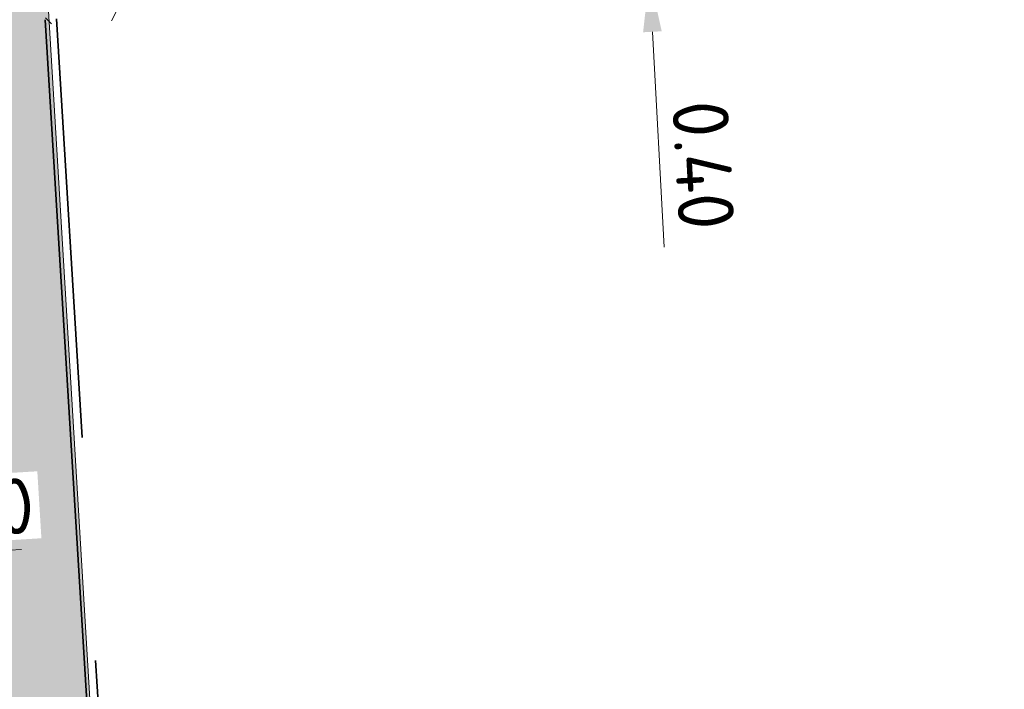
# Model space of a CAD drawing. Header units: metres. Extents: x 162305 to 163132, y 502542 to 502928.
# Tile 115 of 222: x 162448.67 to 162457.47, y 502844.2 to 502850.19. Entities that reach past the tile are written whole.
import ezdxf

# ---------------------------------------------------------------- set-up
doc = ezdxf.new("R2010")
doc.units = ezdxf.units.M
doc.linetypes.add('VH-OPSLUITBAND-SO', pattern=[10, 4, -2, 2, -2])
doc.layers.add('N-BH-VH-VERHARDING_TEGEL-Grijs', color=253, linetype='Continuous', lineweight=13, true_color=0x828282)
doc.layers.add('N-WE-VH-KANTOPSLUITING_OPSLUITBAND_100X200-G', color=150, linetype='VH-OPSLUITBAND-SO', lineweight=35, true_color=0x007fff)
for name, color, linetype, lineweight in [('N-WE-GR-GRAS-A-200', 62, 'Continuous', 18), ('N-WE-VH-KANTOPSLUITING_VOORKANTBAND-G', 50, 'Continuous', 35), ('N-WE-VH-OPENVERHARDING_TEGEL-A', 92, 'Continuous', 18), ('X-XX-AL-M', 7, 'Continuous', 18)]:
    doc.layers.add(name, color=color, linetype=linetype, lineweight=lineweight)
doc.styles.add('NLCS-ISO-M200-T25', font='NLCS-ISO.ttf', dxfattribs={"height": 0.5})
doc.dimstyles.new('NLCS-M200-T25-PIJL_L2_H2', dxfattribs={"dimscale": 0.2, "dimtxt": 2.5, "dimasz": 2.5, "dimexe": 2, "dimexo": 2, "dimgap": 0.7, "dimtad": 1, "dimzin": 0, "dimdsep": 46, "dimtxsty": 'NLCS-ISO-M200-T25', "dimcen": 0, "dimdle": 2, "dimclrd": 256, "dimclre": 256, "dimclrt": 256, "dimazin": 0, "dimtfac": 1, "dimtdec": 3, "dimtofl": 0, "dimtmove": 0, "dimatfit": 3, "dimfxl": 2, "dimfxlon": 1, "dimtfillclr": 256, "dimtolj": 1, "dimtzin": 0, "dimlwd": -1, "dimlwe": -1, "dimarcsym": 0})
pattern_1 = [(0, (0, 0), (2, 2), [0.5, -1.5]), (0, (1.1, 1.2), (2, 2), [0.5, -1.5]), (90, (0.2, 0.7000000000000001), (-2, 2), [0.5, -1.5]), (90, (1, 1.4), (-2, 2), [0.5, -1.5]), (45, (0.4, 1.4), (0, 2.00000000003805), [0.5, -2.328427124]), (135, (1.1, 0), (-2.00000000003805, 0), [0.5, -2.328427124]), (26.56505119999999, (0.5, 0.6000000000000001), (2.000000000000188, 8.001289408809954e-10), [0.5, -3.972135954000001]), (26.56505119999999, (1.4, 1.6), (2.000000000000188, 8.001289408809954e-10), [0.5, -3.972135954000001]), (63.43494882, (1.4, 0), (1.019972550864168e-10, 2.000000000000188), [0.4999999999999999, -3.972135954]), (63.43494882, (0.5, 0.9), (1.019972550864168e-10, 2.000000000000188), [0.4999999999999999, -3.972135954]), (63.43494882, (1.2, 0.4), (1.019972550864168e-10, 2.000000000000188), [0.4999999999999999, -3.972135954]), (116.5650512, (0, 1.1), (-8.00129740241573e-10, 2.000000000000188), [0.4999999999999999, -3.972135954]), (153.43494882, (0.4, 0.3), (-2.000000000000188, 1.019979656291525e-10), [0.5, -3.972135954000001])]

# ---------------------------------------------------------------- blocks, each defined once
blk = doc.blocks.new('*D486')
at = {"layer": 'Defpoints', "color": 0, "transparency": 16777216}
for p in [(162447.3450821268, 502846.0781125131), (162449.1771200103, 502845.6070288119), (162447.3882472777, 502845.3694288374)]:
    blk.add_point(p, dxfattribs=at)
at = {"layer": 'X-XX-AL-M', "transparency": 16777216}
for p, q in [((162447.3694006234, 502845.678852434), (162447.4125657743, 502844.9701687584)), ((162448.6858513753, 502845.4484644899), (162447.8873223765, 502845.3998269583)), ((162449.1849264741, 502845.4788626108), (162449.2092449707, 502845.0796025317))]:
    blk.add_line(p, q, dxfattribs=at)
for points in [[(162448.6807850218, 502845.5316436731), (162448.6909177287, 502845.3652853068), (162449.1849264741, 502845.4788626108)], [(162447.8822560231, 502845.4830061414), (162447.89238873, 502845.3166477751), (162447.3882472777, 502845.3694288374)]]:
    blk.add_solid(points, dxfattribs=at)
at = {"layer": 'X-XX-AL-M', "transparency": 16777216, "insert": (162448.2628763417, 502845.8134243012), "char_height": 0.5, "attachment_point": 5, "rotation": 3.4855174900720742, "style": 'NLCS-ISO-M200-T25', "bg_fill": 3, "box_fill_scale": 1.1, "bg_fill_color": 256, "bg_fill_true_color": 13158600, "bg_fill_transparency": 0}
blk.add_mtext('\\A1;1.80', dxfattribs=at)
blk = doc.blocks.new('*D404')
at = {"layer": 'Defpoints', "color": 0, "transparency": 16777216}
for p in [(162454.4398508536, 502850.9865178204), (162454.2958210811, 502850.5781732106), (162454.3303596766, 502850.5800350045)]:
    blk.add_point(p, dxfattribs=at)
at = {"layer": 'X-XX-AL-M', "transparency": 16777216}
for p, q in [((162454.2473771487, 502851.4768684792), (162454.2204638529, 502851.9761436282)), ((162454.2742904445, 502850.9775933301), (162453.8748703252, 502850.9560626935)), ((162454.2958210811, 502850.5781732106), (162453.8964009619, 502850.5566425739)), ((162454.322734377, 502850.0788980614), (162454.4266196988, 502848.1516959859))]:
    blk.add_line(p, q, dxfattribs=at)
for points in [[(162454.3305896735, 502851.4813540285), (162454.1641646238, 502851.4723829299), (162454.2742904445, 502850.9775933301)], [(162454.4059469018, 502850.0833836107), (162454.2395218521, 502850.0744125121), (162454.2958210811, 502850.5781732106)]]:
    blk.add_solid(points, dxfattribs=at)
at = {"layer": 'X-XX-AL-M', "transparency": 16777216, "insert": (162454.7775683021, 502848.8866518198), "char_height": 0.5, "attachment_point": 5, "rotation": 273.08552770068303, "style": 'NLCS-ISO-M200-T25', "bg_fill": 3, "box_fill_scale": 1.1, "bg_fill_color": 256, "bg_fill_true_color": 13158600, "bg_fill_transparency": 0}
blk.add_mtext('\\A1;0.40', dxfattribs=at)

msp = doc.modelspace()

# ---------------------------------------------------------------- hatches: boundary and pattern name
at = {"layer": 'N-WE-GR-GRAS-A-200'}
h = msp.add_hatch(dxfattribs=at)
h.set_pattern_fill('AGR-GRAS_02-SO', color=256, scale=0.2, style=0, pattern_type=2)
h.set_pattern_definition(pattern_1)
h.paths.add_polyline_path([(162421.5165590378, 502819.7260517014), (162435.0341480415, 502820.5761715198), (162435.1688183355, 502820.4316233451), (162435.3426501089, 502820.2749681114), (162435.552850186, 502820.1206294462), (162435.8967156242, 502819.9441172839), (162436.2277402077, 502819.8405780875), (162436.6488709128, 502819.7886927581), (162442.0138132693, 502820.0949395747), (162442.1810611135, 502820.2103278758), (162442.3248732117, 502817.9525913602), (162445.007909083, 502818.1234939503), (162446.2444226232, 502817.2507322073), (162443.1915292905, 502817.0609060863), (162443.5109028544, 502811.9245559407), (162442.5054510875, 502811.8576059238), (162442.17, 502817.226), (162424.634, 502816.1300000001), (162424.643, 502815.982), (162424.9671399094, 502810.7714661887), (162422.0807124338, 502810.5898051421)])
edge = h.paths.add_edge_path(flags=16)
edge.add_ellipse((162362.043387, 502852.5697739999), major_axis=(-0.002383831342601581, 0.03742427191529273), ratio=0.9992283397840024, start_angle=0, end_angle=360, ccw=False)
edge = h.paths.add_edge_path(flags=16)
edge.add_ellipse((162362.5847170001, 502843.0740939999), major_axis=(-0.002383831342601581, 0.03742427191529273), ratio=0.9992283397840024, start_angle=0, end_angle=360, ccw=False)
edge = h.paths.add_edge_path(flags=16)
edge.add_ellipse((162361.374981, 502862.4700579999), major_axis=(-0.002383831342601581, 0.03742427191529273), ratio=0.9992283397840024, start_angle=0, end_angle=360, ccw=False)
h.paths.add_polyline_path([(162362.2190213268, 502859.5504481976), (162362.3188333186, 502859.5565773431), (162363.5149332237, 502840.0783135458), (162363.4151212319, 502840.0721844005), (162363.4427023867, 502839.6230304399), (162363.5425143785, 502839.6291595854), (162363.6292576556, 502838.2165615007), (162362.8224999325, 502838.1585549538), (162362.7862460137, 502838.484052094), (162362.7876825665, 502838.4841989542), (162362.7580411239, 502838.7741446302), (162362.163, 502845.4909999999), (162360.89836909, 502866.6763346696), (162361.8778000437, 502866.7387219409), (162362.2912521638, 502860.0057313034), (162362.191440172, 502859.9996021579)])
h.paths.add_polyline_path([(162370.3601271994, 502859.1295107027), (162370.1821962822, 502861.9228857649), (162370.463, 502861.9199999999), (162370.486, 502861.4019999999), (162370.7786257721, 502861.4149999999), (162370.814, 502860.8959999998), (162371.3365986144, 502860.9349999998), (162371.387, 502859.961), (162371.777, 502859.9789999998), (162371.7795167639, 502859.2226011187)])
edge = h.paths.add_edge_path(flags=16)
edge.add_ellipse((162389.543764, 502924.3068979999), major_axis=(-0.002385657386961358, 0.03745293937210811), ratio=0.9992283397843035, start_angle=0, end_angle=360, ccw=False)
edge = h.paths.add_edge_path(flags=16)
edge.add_ellipse((162379.964316, 502923.7109299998), major_axis=(-0.002385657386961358, 0.03745293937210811), ratio=0.9992283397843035, start_angle=0, end_angle=360, ccw=False)
h.paths.add_polyline_path([(162371.042, 502923.0409999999), (162371.029, 502923.5469999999), (162371.0223638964, 502923.6548720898), (162398.1123599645, 502925.3046281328), (162398.1452615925, 502924.7643634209)])
edge = h.paths.add_edge_path(flags=16)
edge.add_ellipse((162472.361153, 502871.472719), major_axis=(-0.002385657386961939, 0.03745293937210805), ratio=0.9992283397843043, start_angle=0, end_angle=360, ccw=False)
edge = h.paths.add_edge_path(flags=16)
edge.add_ellipse((162472.2864730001, 502872.403486), major_axis=(-0.002385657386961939, 0.03745293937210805), ratio=0.9992283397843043, start_angle=0, end_angle=360, ccw=False)
edge = h.paths.add_edge_path(flags=16)
edge.add_ellipse((162481.3114880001, 502872.9735409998), major_axis=(-0.002385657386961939, 0.03745293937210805), ratio=0.9992283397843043, start_angle=0, end_angle=360, ccw=False)
edge = h.paths.add_edge_path(flags=16)
edge.add_ellipse((162481.4002010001, 502872.0775119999), major_axis=(-0.002385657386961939, 0.03745293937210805), ratio=0.9992283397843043, start_angle=0, end_angle=360, ccw=False)
edge = h.paths.add_edge_path(flags=16)
edge.add_ellipse((162491.4805440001, 502873.637313), major_axis=(-0.002385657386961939, 0.03745293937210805), ratio=0.9992283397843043, start_angle=0, end_angle=360, ccw=False)
edge = h.paths.add_edge_path()
edge.add_line((162491.6143036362, 502871.717545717), (162490.495948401, 502871.6572610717))
edge.add_line((162490.495948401, 502871.6572610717), (162490.4911206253, 502871.770458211))
edge.add_line((162490.4911206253, 502871.770458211), (162478.1572766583, 502870.9921482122))
edge.add_line((162478.1572766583, 502870.9921482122), (162470.9743753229, 502870.6049558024))
edge.add_line((162470.9743753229, 502870.6049558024), (162470.8563556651, 502872.5000220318))
edge.add_line((162470.8563556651, 502872.5000220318), (162485.6270000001, 502873.4150000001))
edge.add_line((162485.6270000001, 502873.4150000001), (162493.227, 502873.874))
edge.add_line((162493.227, 502873.874), (162492.8458826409, 502880.3916842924))
edge.add_line((162492.8458826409, 502880.3916842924), (162493.9870089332, 502880.4646632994))
edge.add_line((162493.9870089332, 502880.4646632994), (162494.5185704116, 502871.8740994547))
edge.add_line((162494.5185704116, 502871.8740994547), (162491.6457403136, 502871.7192403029))
edge.add_ellipse((162491.6281880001, 502871.7524060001), major_axis=(-0.002385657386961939, 0.03745293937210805), ratio=0.9992283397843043, start_angle=204.2610710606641, end_angle=514.6215030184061)
h.paths.add_polyline_path([(162503.0755587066, 502855.4427169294), (162503.1753678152, 502855.4488928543), (162503.1815437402, 502855.3490837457), (162507.7228581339, 502855.6300883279), (162508.3250288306, 502845.8984091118), (162508.8258166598, 502845.9293965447), (162509.9220368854, 502845.9962164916), (162508.4797209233, 502869.3054814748), (162502.5611213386, 502868.9392541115), (162502.3616388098, 502868.2951169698), (162502.3731368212, 502866.8913389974)])
h.paths.add_polyline_path([(162538.7342247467, 502870.4526310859), (162538.7367962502, 502870.458550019), (162538.7430412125, 502870.4777147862), (162538.7473811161, 502870.496931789), (162538.7498959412, 502870.5159468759), (162538.7507036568, 502870.5345366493), (162538.7498980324, 502870.5531265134), (162538.7473853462, 502870.5721418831), (162538.7430476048, 502870.5913593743), (162538.7368047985, 502870.6105248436), (162538.7286236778, 502870.6293614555), (162538.7222540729, 502870.6408522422), (162538.7033428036, 502870.9382040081), (162537.9507959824, 502870.8903428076), (162537.9680789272, 502870.6185940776), (162537.964609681, 502870.6106081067), (162537.9583653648, 502870.5914438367), (162537.9540258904, 502870.5722273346), (162537.9515112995, 502870.5532127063), (162537.9507036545, 502870.5346233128), (162537.9515092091, 502870.5160338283), (162537.9540216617, 502870.4970189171), (162537.9583589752, 502870.4778019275), (162537.964601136, 502870.4586369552), (162537.9727813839, 502870.4398007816), (162537.9803143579, 502870.4262100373), (162537.9986571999, 502870.137795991), (162538.7512040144, 502870.1856571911)], flags=16)
edge = h.paths.add_edge_path(flags=16)
edge.add_ellipse((162531.9063522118, 502869.9819825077), major_axis=(-0.2500000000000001, 0), ratio=1, start_angle=-146.51130248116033, end_angle=206.7590416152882, ccw=False)
edge.add_line((162532.1148508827, 502870.1199256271), (162532.1295791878, 502870.0945423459))
edge = h.paths.add_edge_path(flags=16)
edge.add_ellipse((162511.918555, 502869.277477), major_axis=(-0.00238565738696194, 0.03745293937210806), ratio=0.9992283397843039, start_angle=0, end_angle=360, ccw=False)
edge = h.paths.add_edge_path(flags=16)
edge.add_ellipse((162522.496849, 502868.4620289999), major_axis=(-0.00238565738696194, 0.03745293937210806), ratio=0.9992283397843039, start_angle=0, end_angle=360, ccw=False)
edge = h.paths.add_edge_path(flags=16)
edge.add_ellipse((162522.447144, 502869.8904319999), major_axis=(-0.00238565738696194, 0.03745293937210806), ratio=0.9992283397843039, start_angle=0, end_angle=360, ccw=False)
edge = h.paths.add_edge_path(flags=16)
edge.add_ellipse((162532.378619, 502869.05672), major_axis=(-0.00238565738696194, 0.03745293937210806), ratio=0.9992283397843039, start_angle=0, end_angle=360, ccw=False)
edge = h.paths.add_edge_path()
edge.add_line((162511.9016605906, 502867.7473060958), (162510.2102112, 502867.6449842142))
edge.add_line((162510.2102112, 502867.6449842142), (162510.1085309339, 502869.3060766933))
edge.add_line((162510.1085309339, 502869.3060766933), (162538.7403474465, 502871.0777381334))
edge.add_line((162538.7403474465, 502871.0777381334), (162538.8441031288, 502869.3771517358))
edge.add_line((162538.8441031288, 502869.3771517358), (162511.9425193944, 502867.7497777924))
edge.add_ellipse((162511.920191, 502867.7799310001), major_axis=(-0.00238565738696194, 0.03745293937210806), ratio=0.9992283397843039, start_angle=212.895373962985, end_angle=506.7391838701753)
edge = h.paths.add_edge_path(flags=16)
edge.add_ellipse((162554.016631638, 502704.4069191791), major_axis=(-0.2500000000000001, 0), ratio=1, start_angle=-19.78060631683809, end_angle=333.4897362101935, ccw=False)
edge.add_line((162553.7813827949, 502704.4915240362), (162553.7929180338, 502704.5185087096))
edge = h.paths.add_edge_path()
edge.add_ellipse((162551.4431023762, 502714.7606002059), major_axis=(-0.5786424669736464, 0), ratio=1, start_angle=88.32756619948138, end_angle=98.42476321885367)
edge.add_line((162551.5278796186, 502714.1882018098), (162556.303, 502714.513))
edge.add_line((162556.303, 502714.513), (162556.577, 502710.1250000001))
edge.add_line((162556.577, 502710.1250000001), (162556.776, 502710.137))
edge.add_line((162556.776, 502710.137), (162556.8456714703, 502709.2360332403))
edge.add_line((162556.8456714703, 502709.2360332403), (162552.7317102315, 502708.9739843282))
edge.add_line((162552.7317102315, 502708.9739843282), (162552.9859847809, 502704.982074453))
edge.add_line((162552.9859847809, 502704.982074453), (162557.1540978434, 502705.2475726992))
edge.add_line((162557.1540978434, 502705.2475726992), (162557.1710000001, 502705.029))
edge.add_line((162557.1710000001, 502705.029), (162577.095, 502706.273))
edge.add_line((162577.095, 502706.273), (162577.2190000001, 502706.8259999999))
edge.add_line((162577.2190000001, 502706.8259999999), (162577.3048540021, 502705.3783479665))
edge.add_line((162577.3048540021, 502705.3783479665), (162549.7918656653, 502703.6927452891))
edge.add_line((162549.7918656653, 502703.6927452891), (162549.1598177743, 502713.8137040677))
edge.add_line((162549.1598177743, 502713.8137040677), (162549.361875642, 502713.8262496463))
edge.add_line((162549.361875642, 502713.8262496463), (162549.3556780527, 502713.9260674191))
edge.add_line((162549.3556780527, 502713.9260674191), (162550.2635827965, 502713.9824417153))
edge.add_ellipse((162550.2202014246, 502714.6810961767), major_axis=(-0.7000000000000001, 0), ratio=1, start_angle=93.55309047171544, end_angle=128.9931781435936)
edge.add_line((162550.6606609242, 502714.1370415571), (162551.426214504, 502714.1822042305))
edge = h.paths.add_edge_path(flags=16)
edge.add_ellipse((162508.182291, 502708.9626890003), major_axis=(-0.002385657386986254, 0.03745293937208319), ratio=0.9992283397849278, start_angle=0, end_angle=360, ccw=False)
edge = h.paths.add_edge_path(flags=16)
edge.add_ellipse((162498.418432, 502708.1386420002), major_axis=(-0.002385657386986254, 0.03745293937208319), ratio=0.9992283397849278, start_angle=0, end_angle=360, ccw=False)
edge = h.paths.add_edge_path(flags=16)
edge.add_ellipse((162487.92888, 502707.676082), major_axis=(-0.002385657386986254, 0.03745293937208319), ratio=0.9992283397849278, start_angle=0, end_angle=360, ccw=False)
edge = h.paths.add_edge_path(flags=16)
edge.add_ellipse((162478.21442, 502707.1048410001), major_axis=(-0.002385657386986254, 0.03745293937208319), ratio=0.9992283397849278, start_angle=0, end_angle=360, ccw=False)
h.paths.add_polyline_path([(162476.6849999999, 502707.0870000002), (162505.879, 502708.9120000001), (162539.79, 502710.978), (162539.8512384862, 502709.9872224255), (162476.7460532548, 502706.0992192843)])
edge = h.paths.add_edge_path(flags=16)
edge.add_ellipse((162395.834261, 502721.3618740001), major_axis=(-0.002383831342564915, 0.03742427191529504), ratio=0.999228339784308, start_angle=0, end_angle=360, ccw=False)
edge = h.paths.add_edge_path(flags=16)
edge.add_ellipse((162396.470102, 502711.1848960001), major_axis=(-0.002383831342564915, 0.03742427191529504), ratio=0.999228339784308, start_angle=0, end_angle=360, ccw=False)
edge = h.paths.add_edge_path()
edge.add_line((162395.3827017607, 502731.7149209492), (162396.765, 502708.907))
edge.add_line((162396.765, 502708.907), (162397.0362159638, 502704.3002450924))
edge.add_line((162397.0362159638, 502704.3002450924), (162396.2952306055, 502704.2557530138))
edge.add_line((162396.2952306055, 502704.2557530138), (162395.7976409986, 502704.6969723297))
edge.add_line((162395.7976409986, 502704.6969723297), (162394.0179850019, 502733.9348903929))
edge.add_line((162394.0179850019, 502733.9348903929), (162394.9004865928, 502734.9337845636))
edge.add_line((162394.9004865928, 502734.9337845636), (162395.1865293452, 502734.9517658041))
edge.add_line((162395.1865293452, 502734.9517658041), (162395.3786342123, 502731.7820354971))
edge.add_ellipse((162395.364097, 502731.7474740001), major_axis=(-0.002383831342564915, 0.03742427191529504), ratio=0.999228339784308, start_angle=333.5251489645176, end_angle=566.1216927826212)
edge = h.paths.add_edge_path(flags=16)
edge.add_ellipse((162599.331135, 502707.3641609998), major_axis=(-0.002385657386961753, 0.03745293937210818), ratio=0.9992283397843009, start_angle=0, end_angle=360, ccw=False)
edge = h.paths.add_edge_path(flags=16)
edge.add_ellipse((162589.564927, 502706.8229459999), major_axis=(-0.002385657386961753, 0.03745293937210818), ratio=0.9992283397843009, start_angle=0, end_angle=360, ccw=False)
edge = h.paths.add_edge_path()
edge.add_ellipse((162583.9606018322, 502706.2395809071), major_axis=(-0.25, 0), ratio=1, start_angle=93.48921757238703, end_angle=273.4892176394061)
edge.add_line((162583.9453866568, 502706.4891174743), (162583.9425624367, 502706.5354361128))
edge.add_line((162583.9425624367, 502706.5354361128), (162608.977, 502708.0619999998))
edge.add_line((162608.977, 502708.0619999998), (162609.0222481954, 502707.3215365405))
edge.add_line((162609.0222481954, 502707.3215365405), (162583.9881483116, 502705.7878047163))
edge.add_line((162583.9881483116, 502705.7878047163), (162583.9758170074, 502705.9900443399))
edge = h.paths.add_edge_path(flags=16)
edge.add_ellipse((162616.1438289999, 502666.5185710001), major_axis=(-0.002383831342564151, 0.03742427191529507), ratio=0.9992283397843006, start_angle=0, end_angle=360, ccw=False)
edge = h.paths.add_edge_path(flags=16)
edge.add_ellipse((162615.418174, 502676.4011740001), major_axis=(-0.002383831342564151, 0.03742427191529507), ratio=0.9992283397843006, start_angle=0, end_angle=360, ccw=False)
edge = h.paths.add_edge_path()
edge.add_ellipse((162615.4285143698, 502664.8072041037), major_axis=(-0.25, 0), ratio=1, start_angle=33.48920055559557, end_angle=333.4892346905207)
edge.add_line((162615.2048017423, 502664.9187955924), (162615.1525454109, 502664.9448619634))
edge.add_line((162615.1525454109, 502664.9448619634), (162613.958497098, 502684.041838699))
edge.add_line((162613.958497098, 502684.041838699), (162615.1414976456, 502684.115805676))
edge.add_line((162615.1414976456, 502684.115805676), (162615.159, 502683.7990000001))
edge.add_line((162615.159, 502683.7990000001), (162616.3066053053, 502665.5481842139))
edge.add_line((162616.3066053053, 502665.5481842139), (162616.3033225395, 502665.5336481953))
edge.add_line((162616.3033225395, 502665.5336481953), (162616.3008077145, 502665.514633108))
edge.add_line((162616.3008077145, 502665.514633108), (162616.2999999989, 502665.4960433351))
edge.add_line((162616.2999999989, 502665.4960433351), (162616.3008056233, 502665.4774534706))
edge.add_line((162616.3008056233, 502665.4774534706), (162616.3033183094, 502665.4584381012))
edge.add_line((162616.3033183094, 502665.4584381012), (162616.3076560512, 502665.4392206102))
edge.add_line((162616.3076560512, 502665.4392206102), (162616.3138988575, 502665.4200551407))
edge.add_line((162616.3138988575, 502665.4200551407), (162616.314791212, 502665.4180005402))
edge.add_line((162616.314791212, 502665.4180005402), (162616.722, 502658.942))
edge.add_line((162616.722, 502658.942), (162615.5333526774, 502658.8544320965))
edge.add_line((162615.5333526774, 502658.8544320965), (162615.1717733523, 502664.6373404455))
edge.add_line((162615.1717733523, 502664.6373404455), (162615.2200169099, 502664.6692591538))
h.paths.add_polyline_path([(162613.8066207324, 502655.3830135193), (162613.5983157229, 502658.7118775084), (162613.6383711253, 502658.7148283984), (162613.9336933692, 502653.9916007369), (162582.143659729, 502652.0176703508), (162582.0627495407, 502653.3171170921)])
h.paths.add_polyline_path([(162630.4243863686, 502647.5564365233), (162630.6988101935, 502642.625785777), (162628.400261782, 502642.4938657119), (162627.7770362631, 502642.4580970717), (162627.7860277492, 502642.2775601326), (162603.4329293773, 502640.7654094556), (162603.1143130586, 502645.8967066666), (162602.0771908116, 502645.8411463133), (162602.1052835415, 502645.3920240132), (162602.140627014, 502645.3942347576), (162602.4673671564, 502640.0490361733), (162633.8554516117, 502641.9628847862), (162634.1446303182, 502641.9819357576), (162633.8808725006, 502644.367061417), (162633.7172807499, 502644.9995907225), (162633.3784737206, 502645.7268571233), (162632.876258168, 502646.363503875), (162632.2858631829, 502646.8539192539), (162631.6236958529, 502647.2106270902)])
edge = h.paths.add_edge_path(flags=16)
edge.add_ellipse((162567.844551, 502652.1996749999), major_axis=(-0.002385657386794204, 0.03745293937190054), ratio=0.9992283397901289, start_angle=0, end_angle=360, ccw=False)
edge = h.paths.add_edge_path()
edge.add_line((162548.0456737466, 502650.7682154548), (162548.0302749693, 502651.0150177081))
edge.add_line((162548.0302749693, 502651.0150177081), (162549.486, 502651.1087671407))
edge.add_line((162549.486, 502651.1087671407), (162549.486, 502650.5171653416))
edge.add_line((162549.486, 502650.5171653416), (162550.286, 502650.5171653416))
edge.add_line((162550.286, 502650.5171653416), (162550.286, 502651.1602875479))
edge.add_line((162550.286, 502651.1602875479), (162558.5596133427, 502651.6931124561))
edge.add_ellipse((162558.586846, 502651.7189099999), major_axis=(-0.002385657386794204, 0.03745293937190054), ratio=0.9992283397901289, start_angle=129.7834060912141, end_angle=230.2967654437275)
edge.add_line((162558.6171626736, 502651.6968186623), (162573.8774278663, 502652.679587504))
edge.add_line((162573.8774278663, 502652.679587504), (162573.9442433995, 502651.6087087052))
edge.add_line((162573.9442433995, 502651.6087087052), (162548.0933813, 502650.003587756))
edge.add_line((162548.0933813, 502650.003587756), (162548.0496484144, 502650.7045118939))
edge.add_ellipse((162548.027968, 502650.7351350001), major_axis=(-0.002385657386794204, 0.03745293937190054), ratio=0.9992283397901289, start_angle=211.6726546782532, end_angle=328.1783617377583)
edge = h.paths.add_edge_path(flags=16)
edge.add_ellipse((162430.664854, 502659.8648859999), major_axis=(-0.002385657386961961, 0.03745293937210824), ratio=0.999228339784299, start_angle=0, end_angle=360, ccw=False)
edge = h.paths.add_edge_path(flags=16)
edge.add_ellipse((162420.419076, 502659.6422339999), major_axis=(-0.002385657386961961, 0.03745293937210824), ratio=0.999228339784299, start_angle=0, end_angle=360, ccw=False)
edge = h.paths.add_edge_path(flags=16)
edge.add_ellipse((162411.255758, 502659.1550639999), major_axis=(-0.002385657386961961, 0.03745293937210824), ratio=0.999228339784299, start_angle=0, end_angle=360, ccw=False)
h.paths.add_polyline_path([(162435.5066193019, 502661.0433013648), (162435.3233302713, 502659.8573135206), (162409.6329158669, 502658.2621252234), (162409.5620526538, 502659.4211363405), (162417.3110000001, 502659.9086496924), (162417.3110000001, 502659.5641653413), (162418.1110000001, 502659.5641653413), (162418.1110000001, 502659.9623525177)])
edge = h.paths.add_edge_path()
edge.add_arc((162406.536, 502665.135), 0.2500000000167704, 314.1360549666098, 386.7590416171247)
edge.add_line((162406.759226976, 502665.2475598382), (162406.7444974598, 502665.27294495))
edge.add_arc((162406.5359999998, 502665.135), 0.2500000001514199, 33.48920055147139, 53.15212306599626)
edge.add_line((162406.685923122, 502665.3350576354), (162405.617, 502682.119))
edge.add_line((162405.617, 502682.119), (162404.587, 502699.361))
edge.add_line((162404.587, 502699.361), (162405.1143578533, 502699.3935952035))
edge.add_line((162405.1143578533, 502699.3935952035), (162407.5658656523, 502659.2976883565))
edge.add_line((162407.5658656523, 502659.2976883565), (162407.0728233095, 502659.2672141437))
edge.add_line((162407.0728233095, 502659.2672141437), (162407.068, 502659.3430000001))
edge.add_line((162407.068, 502659.3430000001), (162407.062, 502659.4299999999))
edge.add_line((162407.062, 502659.4299999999), (162406.7100911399, 502664.9555779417))
h.paths.add_polyline_path([(162384.1750049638, 502626.9891315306), (162385.0461632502, 502626.5921299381), (162372.824584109, 502599.0138271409), (162371.3350000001, 502595.4950000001), (162370.7215316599, 502593.4947695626), (162370.3940593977, 502591.742593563), (162370.27, 502590.8190000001), (162370.22, 502589.0400000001), (162370.38, 502587.0300000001), (162370.565, 502585.909), (162371.415, 502583.295), (162372.1925058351, 502581.7065360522), (162370.9084498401, 502584.3298946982), (162369.965918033, 502586.8058962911), (162369.7468094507, 502588.0398939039), (162369.6159284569, 502589.5431637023), (162369.6091660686, 502591.0279743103), (162369.7646776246, 502592.5846402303), (162370.1565436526, 502594.4288020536), (162370.7452851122, 502596.21519706), (162373.7388263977, 502603.1545829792), (162382.0728048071, 502622.3892297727), (162383.9823001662, 502627.0156439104)])
h.paths.add_polyline_path([(162633.5463762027, 502600.5126540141), (162633.8283551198, 502595.9714000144), (162634.9231162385, 502596.039376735), (162635.3607743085, 502596.0881576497), (162635.8073451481, 502596.2543479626), (162636.1271517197, 502596.4813361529), (162636.3947428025, 502596.7820698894), (162636.6092821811, 502597.1852952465), (162636.6796266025, 502597.5214881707), (162636.6916618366, 502597.8519463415), (162636.4580000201, 502601.6318122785), (162636.458, 502601.6900000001), (162604.9018155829, 502599.7525513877), (162604.8522315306, 502599.7495070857), (162605.1491306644, 502595.6509770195), (162605.3252974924, 502595.0911310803), (162605.5291921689, 502594.7712351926), (162606.0306337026, 502594.3268080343), (162606.4894983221, 502594.1006345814), (162606.9796067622, 502594.0141961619), (162607.3978853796, 502594.0296818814), (162607.3792933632, 502594.3291052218), (162607.4791011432, 502594.3353025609), (162607.1971222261, 502598.8765565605)])
h = msp.add_hatch(dxfattribs=at)
h.set_pattern_fill('AGR-GRAS_02-SO', color=256, scale=0.2, style=0, pattern_type=2)
h.set_pattern_definition(pattern_1)
h.paths.add_polyline_path([(162448.7347291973, 502853.1802900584), (162449.9398955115, 502853.2570561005), (162450.1006274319, 502850.2089691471), (162448.9021452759, 502850.1457707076)], flags=0)
at = {"layer": 'N-WE-VH-OPENVERHARDING_TEGEL-A', "true_color": 0x333333}
h = msp.add_hatch(dxfattribs=at)
h.set_pattern_fill('AVH-TEGEL_300X300_HALFST', color=250, angle=273.0855276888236, pattern_type=2)
h.set_pattern_definition([(273.0855276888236, (0, 0), (0.1659305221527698, -0.2914911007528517), [0.2999999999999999, -0.2999999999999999]), (3.085527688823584, (0, 0), (-0.0161479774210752, 0.2995650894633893), [])])
h.paths.add_polyline_path([(162448.6164832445, 502855.4295068), (162451.1996433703, 502812.4017366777), (162449.5028415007, 502812.2975209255), (162449.5028415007, 502812.3973238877), (162449.3967640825, 502812.3910494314), (162446.781523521, 502855.3305937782)])

# ---------------------------------------------------------------- linework, layer by layer
at = {"layer": 'N-BH-VH-VERHARDING_TEGEL-Grijs', "flags": 128}
msp.add_lwpolyline([(162448.6164832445, 502855.4295068), (162451.1996433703, 502812.4017366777), (162449.5028415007, 502812.2975209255), (162449.5028415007, 502812.3973238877), (162449.3967640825, 502812.3910494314), (162446.781523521, 502855.3305937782)], close=True, dxfattribs=at)
at = {"layer": 'N-WE-VH-KANTOPSLUITING_OPSLUITBAND_100X200-G'}
msp.add_line((162451.6577581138, 502806.5253393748), (162448.9979663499, 502850.1931477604), dxfattribs=at)
at = {"layer": 'N-WE-VH-KANTOPSLUITING_VOORKANTBAND-G'}
msp.add_line((162451.1996433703, 502812.4017366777), (162448.8981513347, 502850.1870680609), dxfattribs=at)

# ---------------------------------------------------------------- next in the draw order: dimensions: what is measured, and where the dimension line sits
at = {"layer": 'X-XX-AL-M'}
dim = msp.add_linear_dim(base=(162454.2958210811, 502850.5781732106), p1=(162454.4398508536, 502850.9865178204), p2=(162454.3303596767, 502850.5800350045), angle=273.0855277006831, dimstyle='NLCS-M200-T25-PIJL_L2_H2', override={"dimtfill": 1}, dxfattribs=at)
dim.commit()
dim.dimension.update_dxf_attribs({"geometry": '*D404', "text_midpoint": (162454.3881336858, 502848.8656594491), "dimtype": 160})
dim = msp.add_linear_dim(base=(162447.3882472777, 502845.3694288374), p1=(162449.1771200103, 502845.6070288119), p2=(162447.3450821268, 502846.078112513), angle=3.485517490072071, dimstyle='NLCS-M200-T25-PIJL_L2_H2', override={"dimtfill": 1}, dxfattribs=at)
dim.commit()
dim.dimension.update_dxf_attribs({"geometry": '*D486', "text_midpoint": (162448.2628763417, 502845.8134243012)})

doc.saveas('drawing.dxf')
